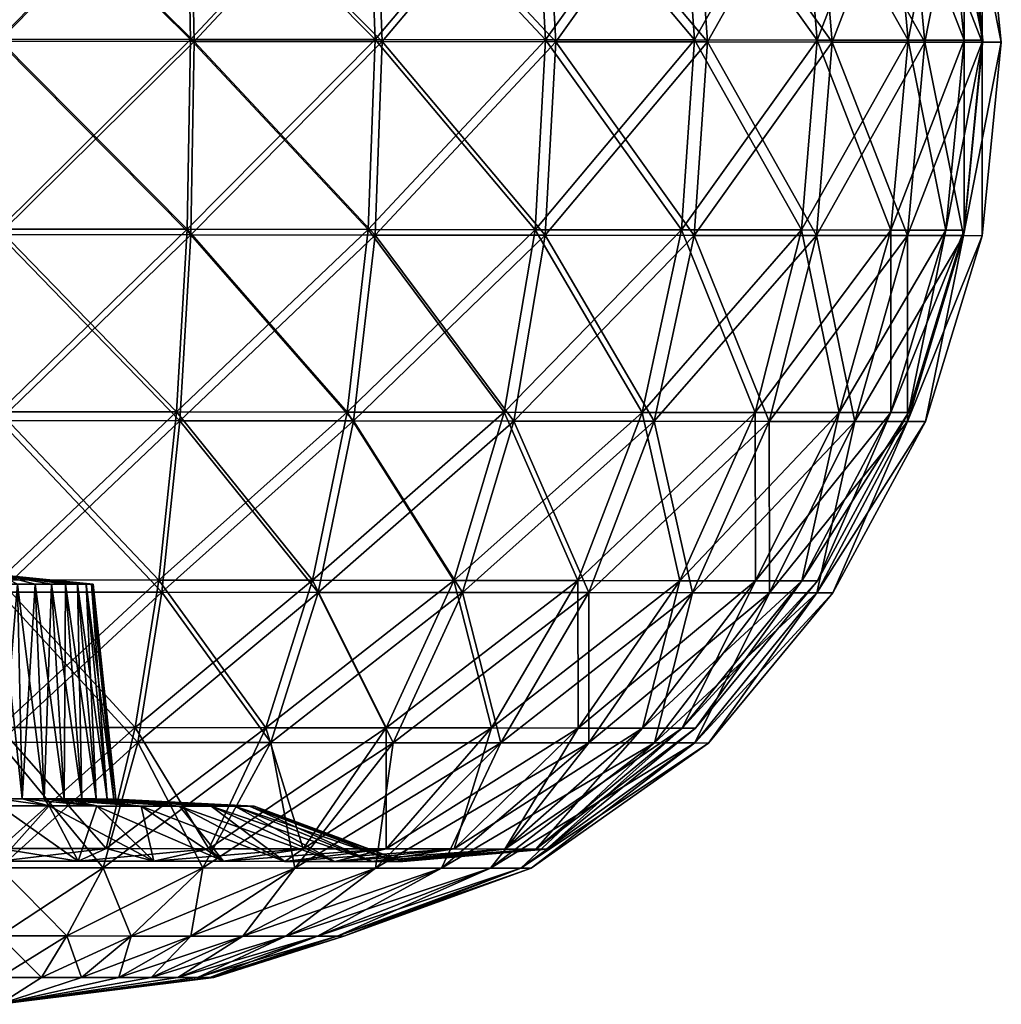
# Model space of a CAD drawing. Header units: inches. Extents: x -7 to 14, y -233 to 1.
# Tile 5 of 6: x 0.015 to 0.735, y -0.713 to 0.009. Entities that reach past the tile are written whole.
import ezdxf

# ---------------------------------------------------------------- set-up
doc = ezdxf.new("R2010")
doc.units = ezdxf.units.IN
doc.header["$MEASUREMENT"] = 0
doc.layers.get('0').update_dxf_attribs({"color": 191, "true_color": 0xb89be5})

msp = doc.modelspace()

# ---------------------------------------------------------------- meshes
mesh = msp.add_polyface()
corners = [(0.00015, -0.14498, 0.6999), (0.00001, -0.00575, 0.71362), (0.14075, -0.0059, 0.6999), (0.13819, -0.14513, 0.68646), (0.27608, -0.00604, 0.65929), (0.27092, -0.14527, 0.64663), (0.4008, -0.00617, 0.59335), (0.39325, -0.1454, 0.58195), (0.51012, -0.00629, 0.5046), (0.39325, -0.1454, -0.58195), (0.4008, -0.00617, -0.59335), (0.27608, -0.00604, -0.6593), (0.27092, -0.14527, -0.64663), (0.14075, -0.0059, -0.6999), (0.13819, -0.14513, -0.68646), (0.00001, -0.00575, -0.71362), (0.13789, 0.13334, 0.68645), (-0.00014, 0.13349, 0.6999), (0.27063, 0.1332, 0.64663), (0.39295, 0.13307, 0.58195), (0.50017, 0.13296, 0.49491), (0.39295, 0.13307, -0.58195), (0.51012, -0.00629, -0.5046), (0.50017, 0.13296, -0.49491), (0.27063, 0.1332, -0.64663), (0.13789, 0.13334, -0.68646), (-0.00014, 0.13348, -0.6999), (0.12974, 0.26723, 0.64663), (0.25477, 0.2671, 0.60911), (0.37, 0.26698, 0.54818), (0.471, 0.26687, 0.46619), (0.37, 0.26698, -0.54818), (0.471, 0.26687, -0.46619), (0.25477, 0.2671, -0.60911), (0.12974, 0.26723, -0.64663), (-0.00029, 0.26737, -0.6593), (0.00016, -0.14904, 0.71294), (0.00001, -0.00721, 0.72691), (0.14337, -0.00736, 0.71294), (0.14077, -0.14919, 0.69924), (0.28122, -0.00751, 0.67158), (0.27597, -0.14933, 0.65867), (0.40827, -0.00764, 0.6044), (0.40058, -0.14946, 0.59279), (0.51963, -0.00776, 0.514), (0.40058, -0.14946, -0.59279), (0.40827, -0.00764, -0.6044), (0.28122, -0.00751, -0.67158), (0.27597, -0.14933, -0.65867), (0.14337, -0.00736, -0.71294), (0.14077, -0.14919, -0.69924), (0.00001, -0.00721, -0.72691), (0.14046, 0.13447, 0.69924), (-0.00014, 0.13462, 0.71294), (0.27567, 0.13433, 0.65867), (0.40028, 0.1342, 0.59279), (0.50949, 0.13408, 0.50413), (0.40027, 0.13419, -0.59279), (0.51963, -0.00776, -0.514), (0.27567, 0.13432, -0.65867), (0.14046, 0.13447, -0.69924), (-0.00014, 0.13461, -0.71294), (0.13216, 0.27086, 0.65867), (0.25952, 0.27072, 0.62046), (0.3769, 0.2706, 0.5584), (0.47978, 0.27049, 0.47488), (0.3769, 0.27059, -0.5584), (0.50949, 0.13408, -0.50413), (0.25952, 0.27072, -0.62046), (0.13216, 0.27085, -0.65867), (-0.00029, 0.27099, -0.67158)]
mesh.append_faces([[corners[k] for k in face] for face in [(0, 1, 2), (3, 2, 4), (5, 4, 6), (7, 6, 8), (9, 10, 11), (12, 11, 13), (14, 13, 15), (16, 2, 1), (1, 17, 16), (18, 4, 2), (2, 16, 18), (19, 6, 4), (4, 18, 19), (6, 19, 20), (21, 10, 22), (22, 23, 21), (24, 11, 10), (10, 21, 24), (25, 13, 11), (11, 24, 25), (26, 15, 13), (13, 25, 26), (27, 16, 17), (28, 18, 16), (29, 19, 18), (18, 28, 29), (30, 20, 19), (19, 29, 30), (31, 21, 23), (23, 32, 31), (33, 24, 21), (21, 31, 33), (34, 25, 24), (24, 33, 34), (35, 26, 25), (36, 37, 38), (39, 38, 40), (41, 40, 42), (43, 42, 44), (45, 46, 47), (48, 47, 49), (50, 49, 51), (52, 38, 37), (37, 53, 52), (54, 40, 38), (38, 52, 54), (55, 42, 40), (40, 54, 55), (42, 55, 56), (57, 46, 58), (59, 47, 46), (46, 57, 59), (60, 49, 47), (47, 59, 60), (61, 51, 49), (49, 60, 61), (62, 52, 53), (63, 54, 52), (64, 55, 54), (65, 56, 55), (66, 57, 67), (68, 59, 57), (69, 60, 59), (70, 61, 60)]], dxfattribs={"vtx2": -1})
mesh = msp.add_polyface()
corners = [(0.50047, -0.14551, 0.49491), (0.51012, -0.00629, 0.5046), (0.59984, -0.00638, 0.39646), (0.58846, -0.1456, 0.38885), (0.66651, -0.00645, 0.27309), (0.65385, -0.14567, 0.26784), (0.70756, -0.00649, 0.13922), (0.69411, -0.14571, 0.13654), (0.72142, -0.00651, 0), (0.70771, -0.14573, 0), (0.70756, -0.00649, -0.13922), (0.69411, -0.14571, -0.13654), (0.66651, -0.00645, -0.27309), (0.65385, -0.14567, -0.26784), (0.59984, -0.00638, -0.39646), (0.58846, -0.1456, -0.38885), (0.51012, -0.00629, -0.5046), (0.50047, -0.14551, -0.49491), (0.4008, -0.00617, -0.59335), (0.50017, 0.13296, 0.49491), (0.4008, -0.00617, 0.59335), (0.58817, 0.13287, 0.38885), (0.65355, 0.1328, 0.26784), (0.69382, 0.13275, 0.13654), (0.70741, 0.13274, 0), (0.69382, 0.13275, -0.13655), (0.65355, 0.1328, -0.26784), (0.58817, 0.13286, -0.38885), (0.50017, 0.13296, -0.49491), (0.55389, 0.26679, 0.36628), (0.61548, 0.26672, 0.2523), (0.65341, 0.26668, 0.12862), (0.66622, 0.26667, 0), (0.65341, 0.26668, -0.12862), (0.61548, 0.26672, -0.2523), (0.55389, 0.26678, -0.36629), (0.471, 0.26687, -0.46619), (0.50979, -0.14957, 0.50413), (0.51963, -0.00776, 0.514), (0.61102, -0.00785, 0.40385), (0.59943, -0.14967, 0.39609), (0.67892, -0.00793, 0.27818), (0.66603, -0.14974, 0.27283), (0.72074, -0.00797, 0.14181), (0.70704, -0.14978, 0.13909), (0.73486, -0.00799, 0), (0.72089, -0.1498, 0), (0.72074, -0.00797, -0.14181), (0.70704, -0.14978, -0.13909), (0.67892, -0.00793, -0.27818), (0.66603, -0.14974, -0.27283), (0.61102, -0.00786, -0.40385), (0.59943, -0.14967, -0.39609), (0.51963, -0.00776, -0.514), (0.50979, -0.14958, -0.50413), (0.40827, -0.00764, -0.6044), (0.50949, 0.13408, 0.50413), (0.40827, -0.00764, 0.6044), (0.59913, 0.13399, 0.39609), (0.66573, 0.13392, 0.27283), (0.70674, 0.13387, 0.13909), (0.72059, 0.13386, 0), (0.70674, 0.13387, -0.13909), (0.66573, 0.13391, -0.27283), (0.59913, 0.13398, -0.39609), (0.50949, 0.13408, -0.50413), (0.40027, 0.13419, -0.59279), (0.66558, 0.27029, 0.13102), (0.67863, 0.27028, 0), (0.66558, 0.27029, -0.13102)]
mesh.append_faces([[corners[k] for k in face] for face in [(0, 1, 2), (3, 2, 4), (5, 4, 6), (7, 6, 8), (9, 8, 10), (11, 10, 12), (13, 12, 14), (15, 14, 16), (17, 16, 18), (19, 1, 20), (21, 2, 1), (1, 19, 21), (22, 4, 2), (2, 21, 22), (23, 6, 4), (4, 22, 23), (24, 8, 6), (6, 23, 24), (25, 10, 8), (8, 24, 25), (26, 12, 10), (10, 25, 26), (27, 14, 12), (12, 26, 27), (28, 16, 14), (14, 27, 28), (29, 21, 19), (30, 22, 21), (31, 23, 22), (32, 24, 23), (33, 25, 24), (34, 26, 25), (35, 27, 26), (36, 28, 27), (37, 38, 39), (40, 39, 41), (42, 41, 43), (44, 43, 45), (46, 45, 47), (48, 47, 49), (50, 49, 51), (52, 51, 53), (54, 53, 55), (56, 38, 57), (58, 39, 38), (38, 56, 58), (59, 41, 39), (39, 58, 59), (60, 43, 41), (41, 59, 60), (61, 45, 43), (43, 60, 61), (62, 47, 45), (45, 61, 62), (63, 49, 47), (47, 62, 63), (64, 51, 49), (49, 63, 64), (65, 53, 51), (51, 64, 65), (53, 65, 66), (67, 60, 59), (68, 61, 60), (69, 62, 61)]], dxfattribs={"vtx2": -1})
mesh = msp.add_polyface()
corners = [(0.00043, -0.40528, 0.06813), (0.01387, -0.4053, 0.06682), (0.00042, -0.3986, 0), (0.01387, -0.4053, -0.06682), (0.00043, -0.40528, -0.06812), (0.03869, -0.40532, -0.05664), (0.02679, -0.40531, -0.06294), (0.0577, -0.40534, -0.03785), (0.04913, -0.40533, -0.04817), (0.06798, -0.40535, -0.01329), (0.06406, -0.40535, -0.02607), (0.06798, -0.40535, 0.01329), (0.0693, -0.40535, 0), (0.0577, -0.40534, 0.03785), (0.06406, -0.40535, 0.02607), (0.03869, -0.40532, 0.05665), (0.04913, -0.40533, 0.04817), (0.02679, -0.40531, 0.06294), (0.00054, -0.5104, 0.5046), (0.00043, -0.40225, 0.59335), (0.11745, -0.40238, 0.58195), (0.10006, -0.51051, 0.49491), (0.22998, -0.40249, 0.54818), (0.19576, -0.51061, -0.46619), (0.22997, -0.4025, -0.54818), (0.11745, -0.40238, -0.58195), (0.10006, -0.51051, -0.49491), (0.00043, -0.40226, -0.59335), (0.13032, -0.279, 0.64663), (0.0003, -0.27886, 0.6593), (0.25536, -0.27913, 0.60911), (0.13032, -0.27901, -0.64663), (0.25536, -0.27914, -0.60911), (0.0003, -0.27887, -0.65929), (0.13819, -0.14513, 0.68646), (0.00015, -0.14498, 0.6999), (0.27092, -0.14527, 0.64663), (0.13819, -0.14513, -0.68646), (0.27092, -0.14527, -0.64663), (0.00015, -0.14499, -0.6999), (0.14075, -0.0059, 0.6999), (0.14075, -0.0059, -0.6999), (0.00001, -0.00575, -0.71362), (0.0006, -0.56279, 0.08448), (0.01726, -0.56281, 0.08286), (0.03328, -0.56283, -0.07805), (0.01726, -0.56281, -0.08286), (0.00056, -0.52127, 0.514), (0.00044, -0.4111, 0.6044), (0.11964, -0.41123, 0.59279), (0.10193, -0.52137, 0.50413), (0.23426, -0.41135, 0.5584), (0.1994, -0.52148, -0.47488), (0.23426, -0.41135, -0.5584), (0.11964, -0.41123, -0.59279), (0.10193, -0.52138, -0.50413), (0.00044, -0.4111, -0.6044), (0.13275, -0.28555, 0.65867), (0.0003, -0.28541, 0.67158), (0.26011, -0.28569, 0.62046), (0.13275, -0.28556, -0.65867), (0.26011, -0.28569, -0.62046), (0.0003, -0.28542, -0.67158), (0.14077, -0.14919, 0.69924), (0.00016, -0.14904, 0.71294), (0.27597, -0.14933, 0.65867), (0.14077, -0.14919, -0.69924), (0.00016, -0.14904, -0.71294), (0.14337, -0.00736, 0.71294), (0.14337, -0.00736, -0.71294), (0.27597, -0.14933, -0.65867), (0.00001, -0.00721, -0.72691)]
mesh.append_faces([[corners[k] for k in face] for face in [(0, 1, 2), (2, 3, 4), (2, 5, 6), (6, 3, 2), (2, 7, 8), (8, 5, 2), (2, 9, 10), (10, 7, 2), (2, 11, 12), (12, 9, 2), (2, 13, 14), (14, 11, 2), (2, 15, 16), (16, 13, 2), (2, 1, 17), (17, 15, 2), (18, 19, 20), (21, 20, 22), (23, 24, 25), (26, 25, 27), (28, 20, 19), (19, 29, 28), (30, 22, 20), (20, 28, 30), (31, 25, 24), (24, 32, 31), (33, 27, 25), (25, 31, 33), (34, 28, 29), (29, 35, 34), (36, 30, 28), (28, 34, 36), (37, 31, 32), (32, 38, 37), (39, 33, 31), (31, 37, 39), (40, 34, 35), (41, 37, 38), (42, 39, 37), (1, 0, 43), (17, 1, 44), (3, 6, 45), (4, 3, 46), (47, 48, 49), (50, 49, 51), (52, 53, 54), (55, 54, 56), (57, 49, 48), (48, 58, 57), (59, 51, 49), (49, 57, 59), (60, 54, 53), (53, 61, 60), (62, 56, 54), (54, 60, 62), (63, 57, 58), (58, 64, 63), (57, 63, 65), (66, 60, 61), (67, 62, 60), (60, 66, 67), (68, 63, 64), (69, 66, 70), (71, 67, 66)]], dxfattribs={"vtx2": -1})
mesh = msp.add_polyface()
corners = [(0.19576, -0.51061, 0.46619), (0.22998, -0.40249, 0.54818), (0.33368, -0.4026, 0.49335), (0.28395, -0.5107, 0.41956), (0.42458, -0.4027, 0.41956), (0.36125, -0.51078, -0.35681), (0.42458, -0.4027, -0.41956), (0.33368, -0.40261, -0.49335), (0.28395, -0.5107, -0.41956), (0.22997, -0.4025, -0.54818), (0.37058, -0.27925, 0.54818), (0.25536, -0.27913, 0.60911), (0.47158, -0.27936, 0.46619), (0.55447, -0.27945, 0.36629), (0.49917, -0.40278, 0.32965), (0.55447, -0.27945, -0.36628), (0.49917, -0.40278, -0.32965), (0.5546, -0.40284, -0.22706), (0.47158, -0.27936, -0.46619), (0.37058, -0.27926, -0.54818), (0.25536, -0.27914, -0.60911), (0.39325, -0.1454, 0.58195), (0.27092, -0.14527, 0.64663), (0.50047, -0.14551, 0.49491), (0.58846, -0.1456, 0.38885), (0.50047, -0.14551, -0.49491), (0.39325, -0.1454, -0.58195), (0.27092, -0.14527, -0.64663), (0.27608, -0.00604, 0.65929), (0.13819, -0.14513, 0.68646), (0.4008, -0.00617, 0.59335), (0.51012, -0.00629, 0.5046), (0.51012, -0.00629, -0.5046), (0.58846, -0.1456, -0.38885), (0.4008, -0.00617, -0.59335), (0.27608, -0.00604, -0.6593), (0.37749, -0.28581, 0.5584), (0.3399, -0.41146, 0.50254), (0.23426, -0.41135, 0.5584), (0.26011, -0.28569, 0.62046), (0.48037, -0.28592, 0.47488), (0.43249, -0.41156, 0.42738), (0.5648, -0.28601, 0.37311), (0.50847, -0.41164, 0.33579), (0.48037, -0.28592, -0.47488), (0.43249, -0.41156, -0.42738), (0.50847, -0.41164, -0.33579), (0.5648, -0.28601, -0.37311), (0.37749, -0.28582, -0.5584), (0.3399, -0.41146, -0.50254), (0.26011, -0.28569, -0.62046), (0.23426, -0.41135, -0.5584), (0.27597, -0.14933, 0.65867), (0.13275, -0.28555, 0.65867), (0.40058, -0.14946, 0.59279), (0.50979, -0.14957, 0.50413), (0.59943, -0.14967, 0.39609), (0.50979, -0.14958, -0.50413), (0.40058, -0.14946, -0.59279), (0.27597, -0.14933, -0.65867), (0.14077, -0.14919, -0.69924), (0.28122, -0.00751, 0.67158), (0.14077, -0.14919, 0.69924), (0.40827, -0.00764, 0.6044), (0.51963, -0.00776, 0.514), (0.51963, -0.00776, -0.514), (0.59943, -0.14967, -0.39609), (0.40827, -0.00764, -0.6044), (0.28122, -0.00751, -0.67158)]
mesh.append_faces([[corners[k] for k in face] for face in [(0, 1, 2), (3, 2, 4), (5, 6, 7), (8, 7, 9), (10, 2, 1), (1, 11, 10), (12, 4, 2), (2, 10, 12), (13, 14, 4), (4, 12, 13), (15, 16, 17), (18, 6, 16), (16, 15, 18), (19, 7, 6), (6, 18, 19), (20, 9, 7), (7, 19, 20), (21, 10, 11), (11, 22, 21), (23, 12, 10), (10, 21, 23), (24, 13, 12), (12, 23, 24), (25, 18, 15), (26, 19, 18), (18, 25, 26), (27, 20, 19), (19, 26, 27), (28, 22, 29), (30, 21, 22), (31, 23, 21), (32, 25, 33), (34, 26, 25), (35, 27, 26), (36, 37, 38), (38, 39, 36), (40, 41, 37), (37, 36, 40), (42, 43, 41), (41, 40, 42), (44, 45, 46), (46, 47, 44), (48, 49, 45), (45, 44, 48), (50, 51, 49), (49, 48, 50), (52, 39, 53), (54, 36, 39), (39, 52, 54), (55, 40, 36), (36, 54, 55), (40, 55, 56), (57, 44, 47), (58, 48, 44), (44, 57, 58), (59, 50, 48), (48, 58, 59), (50, 59, 60), (61, 52, 62), (63, 54, 52), (64, 55, 54), (65, 57, 66), (67, 58, 57), (68, 59, 58)]], dxfattribs={"vtx2": -1})
mesh = msp.add_polyface()
corners = [(0.61606, -0.27951, 0.2523), (0.5546, -0.40284, 0.22707), (0.49917, -0.40278, 0.32965), (0.55447, -0.27945, 0.36629), (0.65399, -0.27955, 0.12862), (0.58874, -0.40287, 0.11576), (0.6668, -0.27957, 0), (0.60026, -0.40289, 0), (0.65399, -0.27956, -0.12862), (0.58874, -0.40287, -0.11576), (0.61606, -0.27952, -0.2523), (0.5546, -0.40284, -0.22706), (0.55447, -0.27945, -0.36628), (0.65385, -0.14567, 0.26784), (0.58846, -0.1456, 0.38885), (0.69411, -0.14571, 0.13654), (0.70771, -0.14573, 0), (0.69411, -0.14571, -0.13654), (0.65385, -0.14567, -0.26784), (0.58846, -0.1456, -0.38885), (0.50047, -0.14551, -0.49491), (0.59984, -0.00638, 0.39646), (0.50047, -0.14551, 0.49491), (0.66651, -0.00645, 0.27309), (0.70756, -0.00649, 0.13922), (0.72142, -0.00651, 0), (0.70756, -0.00649, -0.13922), (0.66651, -0.00645, -0.27309), (0.59984, -0.00638, -0.39646), (0.62754, -0.28608, 0.257), (0.56494, -0.4117, 0.2313), (0.50847, -0.41164, 0.33579), (0.5648, -0.28601, 0.37311), (0.66618, -0.28612, 0.13102), (0.59971, -0.41173, 0.11791), (0.67922, -0.28613, 0), (0.61145, -0.41175, 0), (0.66618, -0.28612, -0.13102), (0.59971, -0.41173, -0.11791), (0.62754, -0.28608, -0.257), (0.56494, -0.4117, -0.23129), (0.5648, -0.28601, -0.37311), (0.50847, -0.41164, -0.33579), (0.59943, -0.14967, 0.39609), (0.48037, -0.28592, 0.47488), (0.66603, -0.14974, 0.27283), (0.70704, -0.14978, 0.13909), (0.72089, -0.1498, 0), (0.70704, -0.14978, -0.13909), (0.66603, -0.14974, -0.27283), (0.59943, -0.14967, -0.39609), (0.50979, -0.14958, -0.50413), (0.61102, -0.00785, 0.40385), (0.50979, -0.14957, 0.50413), (0.67892, -0.00793, 0.27818), (0.72074, -0.00797, 0.14181), (0.73486, -0.00799, 0), (0.72074, -0.00797, -0.14181), (0.67892, -0.00793, -0.27818), (0.61102, -0.00786, -0.40385)]
mesh.append_faces([[corners[k] for k in face] for face in [(0, 1, 2), (2, 3, 0), (4, 5, 1), (1, 0, 4), (6, 7, 5), (5, 4, 6), (8, 9, 7), (7, 6, 8), (10, 11, 9), (9, 8, 10), (11, 10, 12), (13, 0, 3), (3, 14, 13), (15, 4, 0), (0, 13, 15), (16, 6, 4), (4, 15, 16), (17, 8, 6), (6, 16, 17), (18, 10, 8), (8, 17, 18), (19, 12, 10), (10, 18, 19), (12, 19, 20), (21, 14, 22), (23, 13, 14), (24, 15, 13), (25, 16, 15), (26, 17, 16), (27, 18, 17), (28, 19, 18), (29, 30, 31), (31, 32, 29), (33, 34, 30), (30, 29, 33), (35, 36, 34), (34, 33, 35), (37, 38, 36), (36, 35, 37), (39, 40, 38), (38, 37, 39), (41, 42, 40), (40, 39, 41), (43, 32, 44), (45, 29, 32), (32, 43, 45), (46, 33, 29), (29, 45, 46), (47, 35, 33), (33, 46, 47), (48, 37, 35), (35, 47, 48), (49, 39, 37), (37, 48, 49), (50, 41, 39), (39, 49, 50), (41, 50, 51), (52, 43, 53), (54, 45, 43), (55, 46, 45), (56, 47, 46), (57, 48, 47), (58, 49, 48), (59, 50, 49)]], dxfattribs={"vtx2": -1})
mesh = msp.add_polyface()
corners = [(0.00064, -0.59916, 0.39647), (0.00054, -0.5104, 0.5046), (0.10006, -0.51051, 0.49491), (0.07883, -0.59924, 0.38885), (0.19576, -0.51061, 0.46619), (0.15402, -0.59932, 0.36629), (0.28395, -0.5107, 0.41956), (0.15402, -0.59932, -0.36628), (0.19576, -0.51061, -0.46619), (0.10006, -0.51051, -0.49491), (0.07883, -0.59924, -0.38884), (0.00054, -0.51041, -0.5046), (0.11745, -0.40238, 0.58195), (0.22998, -0.40249, 0.54818), (0.11745, -0.40238, -0.58195), (0.00043, -0.40226, -0.59335), (0.03704, -0.56797, -0.18121), (0.00061, -0.56793, -0.18476), (0.0006, -0.56279, -0.08448), (0.01726, -0.56281, -0.08286), (0.03328, -0.56283, -0.07805), (0.07208, -0.56801, -0.17069), (0.04805, -0.56284, -0.07024), (0.10437, -0.56804, -0.15362), (0.06099, -0.56286, -0.05974), (0.13268, -0.56807, -0.13064), (0.07161, -0.56287, -0.04693), (0.1559, -0.56809, -0.10264), (0.0795, -0.56288, -0.03233), (0.17316, -0.56811, -0.0707), (0.08436, -0.56288, -0.01648), (0.18379, -0.56812, -0.03604), (0.086, -0.56288, 0), (0.18738, -0.56813, 0), (0.08436, -0.56288, 0.01648), (0.18379, -0.56812, 0.03605), (0.0795, -0.56288, 0.03233), (0.17316, -0.56811, 0.07071), (0.07161, -0.56287, 0.04694), (0.1559, -0.56809, 0.10265), (0.06099, -0.56286, 0.05974), (0.13268, -0.56807, 0.13064), (0.04805, -0.56284, 0.07024), (0.10437, -0.56804, 0.15362), (0.03328, -0.56283, 0.07805), (0.07208, -0.568, 0.17069), (0.01726, -0.56281, 0.08286), (0.03704, -0.56797, 0.18121), (0.0006, -0.56279, 0.08448), (0.0006, -0.56793, 0.18476), (0.01387, -0.4053, 0.06682), (0.02679, -0.40531, 0.06294), (0.03869, -0.40532, 0.05665), (0.04913, -0.40533, 0.04817), (0.0577, -0.40534, 0.03785), (0.06406, -0.40535, 0.02607), (0.06798, -0.40535, 0.01329), (0.0693, -0.40535, 0), (0.06798, -0.40535, -0.01329), (0.06406, -0.40535, -0.02607), (0.0577, -0.40534, -0.03785), (0.04913, -0.40533, -0.04817), (0.03869, -0.40532, -0.05664), (0.02679, -0.40531, -0.06294), (0.01387, -0.4053, -0.06682), (0.00043, -0.40528, -0.06812), (0.00065, -0.6133, 0.38539), (0.00056, -0.52127, 0.514), (0.10193, -0.52137, 0.50413), (0.07666, -0.61338, 0.37798), (0.19941, -0.52148, 0.47488), (0.14975, -0.61346, 0.35605), (0.28924, -0.52157, 0.42738), (0.14975, -0.61346, -0.35605), (0.1994, -0.52148, -0.47488), (0.10193, -0.52138, -0.50413), (0.07666, -0.61338, -0.37798), (0.00055, -0.52127, -0.514), (0.11964, -0.41123, 0.59279), (0.23426, -0.41135, 0.5584), (0.11964, -0.41123, -0.59279), (0.00044, -0.4111, -0.6044)]
mesh.append_faces([[corners[k] for k in face] for face in [(0, 1, 2), (3, 2, 4), (5, 4, 6), (7, 8, 9), (10, 9, 11), (12, 2, 1), (13, 4, 2), (14, 9, 8), (15, 11, 9), (16, 17, 18), (18, 19, 16), (19, 20, 21), (20, 22, 23), (22, 24, 25), (24, 26, 27), (26, 28, 29), (28, 30, 31), (30, 32, 33), (32, 34, 35), (34, 36, 37), (36, 38, 39), (38, 40, 41), (40, 42, 43), (42, 44, 45), (44, 46, 47), (47, 46, 48), (48, 49, 47), (48, 46, 50), (46, 44, 51), (44, 42, 52), (52, 51, 44), (42, 40, 53), (53, 52, 42), (40, 38, 54), (54, 53, 40), (38, 36, 55), (55, 54, 38), (36, 34, 56), (56, 55, 36), (34, 32, 57), (57, 56, 34), (32, 30, 58), (58, 57, 32), (30, 28, 59), (59, 58, 30), (28, 26, 60), (60, 59, 28), (26, 24, 61), (61, 60, 26), (24, 22, 62), (62, 61, 24), (22, 20, 63), (63, 62, 22), (20, 19, 64), (19, 18, 65), (66, 67, 68), (69, 68, 70), (71, 70, 72), (73, 74, 75), (76, 75, 77), (78, 68, 67), (79, 70, 68), (80, 75, 74), (81, 77, 75)]], dxfattribs={"vtx2": -1})
mesh = msp.add_polyface()
corners = [(0.2738, -0.60867, -0.11192), (0.24648, -0.60864, -0.16248), (0.1559, -0.56809, -0.10264), (0.29063, -0.60869, -0.05706), (0.17316, -0.56811, -0.0707), (0.29631, -0.6087, 0), (0.18379, -0.56812, -0.03604), (0.18738, -0.56813, 0), (0.29063, -0.60869, 0.05706), (0.2738, -0.60867, 0.11192), (0.18379, -0.56812, 0.03605), (0.24648, -0.60864, 0.16249), (0.17316, -0.56811, 0.07071), (0.16491, -0.60856, 0.24318), (0.22331, -0.59939, 0.32965), (0.28404, -0.59946, 0.28034), (0.33389, -0.59951, 0.22027), (0.20971, -0.6086, 0.20681), (0.37093, -0.59955, 0.15172), (0.39373, -0.59957, 0.07735), (0.40143, -0.59958, 0), (0.39373, -0.59957, -0.07734), (0.37093, -0.59955, -0.15172), (0.33389, -0.59951, -0.22026), (0.28404, -0.59946, -0.28034), (0.20971, -0.60861, -0.2068), (0.22331, -0.5994, -0.32965), (0.36125, -0.51078, 0.35681), (0.28395, -0.5107, 0.41956), (0.42469, -0.51085, 0.28034), (0.36125, -0.51078, -0.35681), (0.28395, -0.5107, -0.41956), (0.19576, -0.51061, -0.46619), (0.33368, -0.4026, 0.49335), (0.19576, -0.51061, 0.46619), (0.42458, -0.4027, 0.41956), (0.33368, -0.40261, -0.49335), (0.22997, -0.4025, -0.54818), (0.32459, -0.61364, 0.21411), (0.21039, -0.66349, 0.13859), (0.17902, -0.66346, 0.17639), (0.27614, -0.61359, 0.27251), (0.36059, -0.61368, 0.14748), (0.23369, -0.66352, 0.09546), (0.38276, -0.6137, 0.07519), (0.24804, -0.66353, 0.04867), (0.39025, -0.61371, 0), (0.25289, -0.66354, 0), (0.38276, -0.6137, -0.07518), (0.24804, -0.66353, -0.04866), (0.36059, -0.61368, -0.14748), (0.23369, -0.66352, -0.09546), (0.32459, -0.61364, -0.21411), (0.21039, -0.66349, -0.13859), (0.27614, -0.61359, -0.27251), (0.17902, -0.66346, -0.17639), (0.2171, -0.61353, -0.32043), (0.36798, -0.52165, 0.36346), (0.2171, -0.61353, 0.32044), (0.28924, -0.52157, 0.42738), (0.4326, -0.52172, 0.28557), (0.36798, -0.52166, -0.36345), (0.28924, -0.52157, -0.42738), (0.1994, -0.52148, -0.47488), (0.3399, -0.41146, 0.50254), (0.19941, -0.52148, 0.47488), (0.23426, -0.41135, 0.5584), (0.43249, -0.41156, 0.42738), (0.3399, -0.41146, -0.50254), (0.23426, -0.41135, -0.5584)]
mesh.append_faces([[corners[k] for k in face] for face in [(0, 1, 2), (3, 0, 4), (5, 3, 6), (6, 7, 5), (8, 5, 7), (9, 8, 10), (11, 9, 12), (13, 14, 15), (16, 11, 17), (17, 15, 16), (18, 9, 11), (11, 16, 18), (19, 8, 9), (9, 18, 19), (20, 5, 8), (21, 3, 5), (22, 0, 3), (3, 21, 22), (23, 1, 0), (0, 22, 23), (24, 25, 1), (1, 23, 24), (25, 24, 26), (27, 15, 14), (14, 28, 27), (29, 16, 15), (30, 24, 23), (31, 26, 24), (24, 30, 31), (26, 31, 32), (33, 28, 34), (35, 27, 28), (36, 31, 30), (37, 32, 31), (38, 39, 40), (40, 41, 38), (42, 43, 39), (39, 38, 42), (44, 45, 43), (43, 42, 44), (46, 47, 45), (45, 44, 46), (48, 49, 47), (47, 46, 48), (50, 51, 49), (49, 48, 50), (52, 53, 51), (51, 50, 52), (54, 55, 53), (53, 52, 54), (55, 54, 56), (57, 41, 58), (58, 59, 57), (60, 38, 41), (61, 54, 52), (62, 56, 54), (54, 61, 62), (56, 62, 63), (64, 59, 65), (65, 66, 64), (59, 64, 67), (68, 62, 61), (69, 63, 62), (62, 68, 69)]], dxfattribs={"vtx2": -1})
mesh = msp.add_polyface()
corners = [(0.29063, -0.60869, 0.05706), (0.39373, -0.59957, 0.07735), (0.40143, -0.59958, 0), (0.29631, -0.6087, 0), (0.39373, -0.59957, -0.07734), (0.28404, -0.59946, 0.28034), (0.36125, -0.51078, 0.35681), (0.42469, -0.51085, 0.28034), (0.47183, -0.5109, 0.1931), (0.37093, -0.59955, 0.15172), (0.33389, -0.59951, 0.22027), (0.50086, -0.51093, 0.09844), (0.51066, -0.51094, 0), (0.50086, -0.51093, -0.09844), (0.47183, -0.5109, -0.1931), (0.37093, -0.59955, -0.15172), (0.42469, -0.51085, -0.28034), (0.33389, -0.59951, -0.22026), (0.36125, -0.51078, -0.35681), (0.49917, -0.40278, 0.32965), (0.42458, -0.4027, 0.41956), (0.5546, -0.40284, 0.22707), (0.58874, -0.40287, 0.11576), (0.60026, -0.40289, 0), (0.58874, -0.40287, -0.11576), (0.5546, -0.40284, -0.22706), (0.49917, -0.40278, -0.32965), (0.42458, -0.4027, -0.41956), (0.27614, -0.61359, 0.27251), (0.36798, -0.52165, 0.36346), (0.4326, -0.52172, 0.28557), (0.48062, -0.52177, 0.1967), (0.36059, -0.61368, 0.14748), (0.32459, -0.61364, 0.21411), (0.51019, -0.5218, 0.10028), (0.38276, -0.6137, 0.07519), (0.52018, -0.52181, 0), (0.39025, -0.61371, 0), (0.51019, -0.5218, -0.10028), (0.38276, -0.6137, -0.07518), (0.48062, -0.52177, -0.1967), (0.36059, -0.61368, -0.14748), (0.4326, -0.52172, -0.28556), (0.32459, -0.61364, -0.21411), (0.36798, -0.52166, -0.36345), (0.43249, -0.41156, 0.42738), (0.28924, -0.52157, 0.42738), (0.50847, -0.41164, 0.33579), (0.56494, -0.4117, 0.2313), (0.59971, -0.41173, 0.11791), (0.61145, -0.41175, 0), (0.59971, -0.41173, -0.11791), (0.56494, -0.4117, -0.23129), (0.50847, -0.41164, -0.33579), (0.43249, -0.41156, -0.42738), (0.3399, -0.41146, -0.50254)]
mesh.append_faces([[corners[k] for k in face] for face in [(0, 1, 2), (3, 2, 4), (5, 6, 7), (8, 9, 10), (10, 7, 8), (11, 1, 9), (9, 8, 11), (12, 2, 1), (1, 11, 12), (13, 4, 2), (2, 12, 13), (14, 15, 4), (4, 13, 14), (16, 17, 15), (15, 14, 16), (17, 16, 18), (19, 7, 6), (6, 20, 19), (21, 8, 7), (7, 19, 21), (22, 11, 8), (8, 21, 22), (23, 12, 11), (11, 22, 23), (24, 13, 12), (12, 23, 24), (25, 14, 13), (13, 24, 25), (26, 16, 14), (14, 25, 26), (27, 18, 16), (16, 26, 27), (28, 29, 30), (31, 32, 33), (33, 30, 31), (34, 35, 32), (32, 31, 34), (36, 37, 35), (35, 34, 36), (38, 39, 37), (37, 36, 38), (40, 41, 39), (39, 38, 40), (42, 43, 41), (41, 40, 42), (43, 42, 44), (45, 29, 46), (47, 30, 29), (29, 45, 47), (48, 31, 30), (30, 47, 48), (49, 34, 31), (31, 48, 49), (50, 36, 34), (34, 49, 50), (51, 38, 36), (36, 50, 51), (52, 40, 38), (38, 51, 52), (53, 42, 40), (40, 52, 53), (54, 44, 42), (42, 53, 54), (44, 54, 55)]], dxfattribs={"vtx2": -1})
mesh = msp.add_polyface()
corners = [(0.05833, -0.60845, -0.28684), (0.00065, -0.60839, -0.29246), (0.00061, -0.56793, -0.18476), (0.03704, -0.56797, -0.18121), (0.11379, -0.6085, -0.2702), (0.07208, -0.56801, -0.17069), (0.10437, -0.56804, 0.15362), (0.07208, -0.568, 0.17069), (0.11379, -0.6085, 0.27021), (0.05833, -0.60844, 0.28685), (0.03704, -0.56797, 0.18121), (0.00065, -0.60838, 0.29247), (0.0006, -0.56793, 0.18476), (0.07883, -0.59924, 0.38885), (0.00064, -0.59916, 0.39647), (0.15402, -0.59932, 0.36629), (0.07883, -0.59924, -0.38884), (0.00064, -0.59916, -0.39646), (0.10006, -0.51051, 0.49491), (0.10006, -0.51051, -0.49491), (0.15402, -0.59932, -0.36628), (0.00054, -0.51041, -0.5046), (0.01726, -0.56281, -0.08286), (0.10437, -0.56804, -0.15362), (0.03328, -0.56283, -0.07805), (0.13268, -0.56807, -0.13064), (0.04805, -0.56284, -0.07024), (0.13268, -0.56807, 0.13064), (0.06099, -0.56286, 0.05974), (0.04805, -0.56284, 0.07024), (0.03328, -0.56283, 0.07805), (0.00074, -0.69367, 0.1554), (0.03139, -0.6937, 0.15242), (0.00076, -0.71342, 0), (0.06086, -0.69373, 0.14357), (0.08802, -0.69376, 0.12921), (0.11183, -0.69379, 0.10989), (0.13136, -0.69381, 0.08634), (0.14588, -0.69382, 0.05947), (0.15482, -0.69383, 0.03032), (0.15784, -0.69383, 0), (0.15482, -0.69383, -0.03032), (0.14588, -0.69382, -0.05947), (0.13136, -0.69381, -0.08633), (0.11183, -0.69379, -0.10988), (0.08802, -0.69376, -0.12921), (0.06086, -0.69373, -0.14357), (0.03139, -0.6937, -0.15241), (0.00074, -0.69367, -0.1554), (0.07666, -0.61338, 0.37798), (0.0499, -0.66332, 0.24466), (0.00071, -0.66327, 0.24946), (0.00065, -0.6133, 0.38539), (0.14975, -0.61346, 0.35605), (0.09721, -0.66337, 0.23047), (0.07666, -0.61338, -0.37798), (0.0499, -0.66332, -0.24466), (0.09721, -0.66337, -0.23046), (0.14975, -0.61346, -0.35605), (0.00065, -0.6133, -0.38538), (0.00071, -0.66327, -0.24945), (0.14081, -0.66342, 0.20742), (0.14081, -0.66342, -0.20741), (0.10193, -0.52137, 0.50413), (0.10193, -0.52138, -0.50413), (0.00055, -0.52127, -0.514)]
mesh.append_faces([[corners[k] for k in face] for face in [(0, 1, 2), (2, 3, 0), (4, 0, 3), (3, 5, 4), (6, 7, 8), (9, 8, 7), (7, 10, 9), (11, 9, 10), (10, 12, 11), (13, 9, 11), (11, 14, 13), (15, 8, 9), (9, 13, 15), (16, 0, 4), (17, 1, 0), (0, 16, 17), (18, 13, 14), (19, 16, 20), (21, 17, 16), (5, 3, 22), (23, 5, 24), (25, 23, 26), (6, 27, 28), (7, 6, 29), (10, 7, 30), (31, 32, 33), (34, 35, 33), (33, 32, 34), (36, 37, 33), (33, 35, 36), (38, 39, 33), (33, 37, 38), (40, 41, 33), (33, 39, 40), (42, 43, 33), (33, 41, 42), (44, 45, 33), (33, 43, 44), (46, 47, 33), (33, 45, 46), (33, 47, 48), (49, 50, 51), (51, 52, 49), (53, 54, 50), (50, 49, 53), (55, 56, 57), (57, 58, 55), (59, 60, 56), (56, 55, 59), (50, 32, 31), (31, 51, 50), (54, 34, 32), (32, 50, 54), (61, 35, 34), (34, 54, 61), (57, 46, 45), (45, 62, 57), (56, 47, 46), (46, 57, 56), (60, 48, 47), (47, 56, 60), (63, 49, 52), (64, 55, 58), (65, 59, 55)]], dxfattribs={"vtx2": -1})
mesh = msp.add_polyface()
corners = [(0.16491, -0.60856, -0.24318), (0.11379, -0.6085, -0.2702), (0.07208, -0.56801, -0.17069), (0.10437, -0.56804, -0.15362), (0.20971, -0.60861, -0.2068), (0.13268, -0.56807, -0.13064), (0.24648, -0.60864, -0.16248), (0.1559, -0.56809, -0.10264), (0.17316, -0.56811, -0.0707), (0.2738, -0.60867, -0.11192), (0.18379, -0.56812, -0.03604), (0.29063, -0.60869, -0.05706), (0.18738, -0.56813, 0), (0.18379, -0.56812, 0.03605), (0.29063, -0.60869, 0.05706), (0.17316, -0.56811, 0.07071), (0.2738, -0.60867, 0.11192), (0.1559, -0.56809, 0.10265), (0.24648, -0.60864, 0.16249), (0.20971, -0.6086, 0.20681), (0.13268, -0.56807, 0.13064), (0.16491, -0.60856, 0.24318), (0.10437, -0.56804, 0.15362), (0.11379, -0.6085, 0.27021), (0.22331, -0.59939, 0.32965), (0.15402, -0.59932, 0.36629), (0.28404, -0.59946, 0.28034), (0.22331, -0.5994, -0.32965), (0.15402, -0.59932, -0.36628), (0.07883, -0.59924, -0.38884), (0.19576, -0.51061, 0.46619), (0.07883, -0.59924, 0.38885), (0.28395, -0.5107, 0.41956), (0.19576, -0.51061, -0.46619), (0.06099, -0.56286, -0.05974), (0.07161, -0.56287, -0.04693), (0.0795, -0.56288, -0.03233), (0.08436, -0.56288, -0.01648), (0.086, -0.56288, 0), (0.08436, -0.56288, 0.01648), (0.0795, -0.56288, 0.03233), (0.07161, -0.56287, 0.04694), (0.2171, -0.61353, 0.32044), (0.14081, -0.66342, 0.20742), (0.09721, -0.66337, 0.23047), (0.14975, -0.61346, 0.35605), (0.27614, -0.61359, 0.27251), (0.17902, -0.66346, 0.17639), (0.2171, -0.61353, -0.32043), (0.14081, -0.66342, -0.20741), (0.17902, -0.66346, -0.17639), (0.14975, -0.61346, -0.35605), (0.09721, -0.66337, -0.23046), (0.11183, -0.69379, 0.10989), (0.08802, -0.69376, 0.12921), (0.21039, -0.66349, 0.13859), (0.13136, -0.69381, 0.08634), (0.23369, -0.66352, 0.09546), (0.14588, -0.69382, 0.05947), (0.24804, -0.66353, 0.04867), (0.15482, -0.69383, 0.03032), (0.25289, -0.66354, 0), (0.15784, -0.69383, 0), (0.24804, -0.66353, -0.04866), (0.15482, -0.69383, -0.03032), (0.23369, -0.66352, -0.09546), (0.14588, -0.69382, -0.05947), (0.21039, -0.66349, -0.13859), (0.13136, -0.69381, -0.08633), (0.11183, -0.69379, -0.10988), (0.08802, -0.69376, -0.12921), (0.19941, -0.52148, 0.47488), (0.07666, -0.61338, 0.37798), (0.28924, -0.52157, 0.42738), (0.1994, -0.52148, -0.47488)]
mesh.append_faces([[corners[k] for k in face] for face in [(0, 1, 2), (2, 3, 0), (4, 0, 3), (3, 5, 4), (6, 4, 5), (5, 7, 6), (7, 8, 9), (8, 10, 11), (12, 13, 14), (13, 15, 16), (15, 17, 18), (19, 18, 17), (17, 20, 19), (21, 19, 20), (20, 22, 21), (23, 21, 22), (24, 21, 23), (23, 25, 24), (26, 19, 21), (27, 0, 4), (28, 1, 0), (0, 27, 28), (1, 28, 29), (30, 25, 31), (32, 24, 25), (33, 28, 27), (7, 5, 34), (8, 7, 35), (10, 8, 36), (12, 10, 37), (13, 12, 38), (15, 13, 39), (17, 15, 40), (20, 17, 41), (42, 43, 44), (44, 45, 42), (46, 47, 43), (43, 42, 46), (48, 49, 50), (51, 52, 49), (49, 48, 51), (47, 53, 54), (54, 43, 47), (55, 56, 53), (53, 47, 55), (57, 58, 56), (56, 55, 57), (59, 60, 58), (58, 57, 59), (61, 62, 60), (60, 59, 61), (63, 64, 62), (62, 61, 63), (65, 66, 64), (64, 63, 65), (67, 68, 66), (66, 65, 67), (50, 69, 68), (68, 67, 50), (49, 70, 69), (69, 50, 49), (71, 45, 72), (73, 42, 45), (74, 51, 48)]], dxfattribs={"vtx2": -1})

doc.saveas('drawing.dxf')
